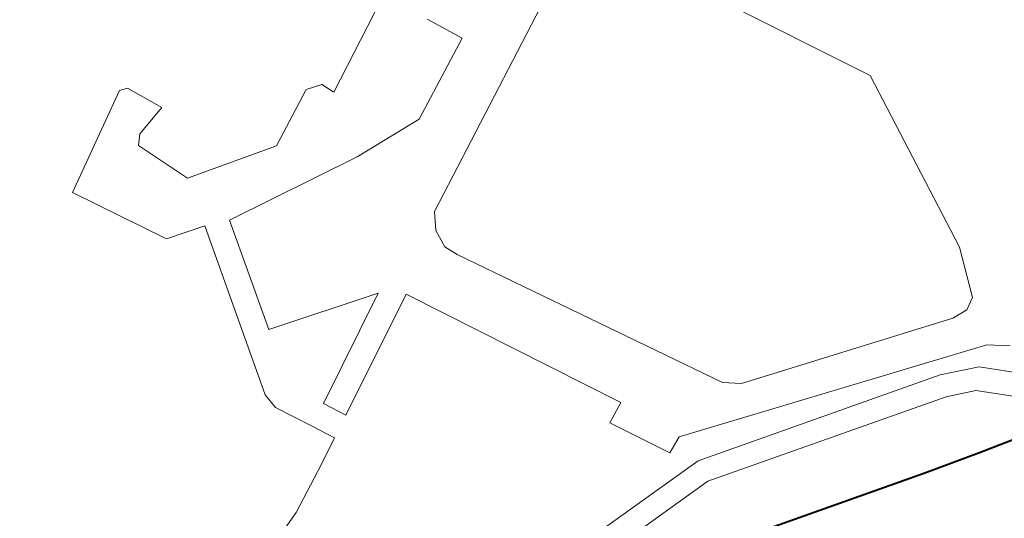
# Model space of a CAD drawing. Header units: metres. Extents: x 148316 to 148653, y 486436 to 486744.
# Tile 41 of 87: x 148549.6 to 148551.92, y 486716.58 to 486717.76. Entities that reach past the tile are written whole.
import ezdxf

# ---------------------------------------------------------------- set-up
doc = ezdxf.new("R2010")
doc.units = ezdxf.units.M
doc.header["$MEASUREMENT"] = 0
for name, color, linetype, lineweight in [('WVB-pen-brm-dik 018', 6, 'Continuous', 13), ('WVB-pen-dik 035', 1, 'Continuous', 40), ('WVB-raster-60%', 253, 'Continuous', 30), ('WVB-tekst-dik 035', 1, 'Continuous', 40)]:
    doc.layers.add(name, color=color, linetype=linetype, lineweight=lineweight)
doc.styles.add('1 200   cursief   0.18', font='ITALICS.shx', dxfattribs={"height": 0.36})

# ---------------------------------------------------------------- blocks, each defined once
blk = doc.blocks.new('INZET')
at = {"layer": 'WVB-pen-brm-dik 018'}
for p, q in [((-0.09005362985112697, -0.08080796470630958), (-0.09120619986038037, -0.08146689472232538)), ((-0.09120619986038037, -0.08146689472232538), (-0.09005362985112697, -0.08080796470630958)), ((-0.08996100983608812, -0.08083884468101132), (-0.09005362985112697, -0.08080796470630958)), ((-0.09005362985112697, -0.08080796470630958), (-0.08996100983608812, -0.08083884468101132)), ((-0.08976547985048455, -0.08126097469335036), (-0.08996100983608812, -0.08083884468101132)), ((-0.08996100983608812, -0.08083884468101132), (-0.08976547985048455, -0.08126097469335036)), ((-0.09015653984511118, -0.08136393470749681), (-0.08976547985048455, -0.08126097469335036)), ((-0.08976547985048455, -0.08126097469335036), (-0.09015653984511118, -0.08136393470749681)), ((-0.09024914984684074, -0.081466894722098), (-0.09015653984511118, -0.08136393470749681)), ((-0.09015653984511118, -0.08136393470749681), (-0.09024914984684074, -0.081466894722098)), ((-0.09120619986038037, -0.08146689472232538), (-0.09061961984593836, -0.0825582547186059)), ((-0.09061961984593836, -0.0825582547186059), (-0.09120619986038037, -0.08146689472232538)), ((-0.09000216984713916, -0.08211553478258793), (-0.09024914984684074, -0.081466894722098)), ((-0.09024914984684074, -0.081466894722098), (-0.09000216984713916, -0.08211553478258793)), ((-0.08691491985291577, -0.08172429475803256), (-0.08800574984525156, -0.08229056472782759)), ((-0.08800574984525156, -0.08229056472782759), (-0.08691491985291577, -0.08172429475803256)), ((-0.08825272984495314, -0.08207435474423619), (-0.08892162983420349, -0.08241411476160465)), ((-0.08892162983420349, -0.08241411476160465), (-0.08825272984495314, -0.08207435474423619)), ((-0.0880674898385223, -0.08213612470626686), (-0.08825272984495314, -0.08207435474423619)), ((-0.08825272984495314, -0.08207435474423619), (-0.0880674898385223, -0.08213612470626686)), ((-0.08892162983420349, -0.08241411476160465), (-0.09000216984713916, -0.08211553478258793)), ((-0.09000216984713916, -0.08211553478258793), (-0.08892162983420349, -0.08241411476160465)), ((-0.08800574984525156, -0.08229056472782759), (-0.0880674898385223, -0.08213612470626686)), ((-0.0880674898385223, -0.08213612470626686), (-0.08800574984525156, -0.08229056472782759)), ((-0.08640037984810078, -0.08265091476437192), (-0.08660618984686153, -0.08222878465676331)), ((-0.08660618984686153, -0.08222878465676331), (-0.08640037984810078, -0.08265091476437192)), ((-0.09061961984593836, -0.0825582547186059), (-0.0901625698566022, -0.08269481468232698)), ((-0.0901625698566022, -0.08269481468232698), (-0.09061961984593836, -0.0825582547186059)), ((-0.08499166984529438, -0.08265899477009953), (-0.08785449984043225, -0.0841294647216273)), ((-0.08499166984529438, -0.08265899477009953), (-0.08785449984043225, -0.0841294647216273)), ((-0.08736771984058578, -0.08313482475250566), (-0.08640037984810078, -0.08265091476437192)), ((-0.08640037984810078, -0.08265091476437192), (-0.08736771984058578, -0.08313482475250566)), ((-0.0901625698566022, -0.08269481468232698), (-0.09074035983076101, -0.08473613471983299)), ((-0.09074035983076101, -0.08473613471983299), (-0.0901625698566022, -0.08269481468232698)), ((-0.09025708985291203, -0.08413030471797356), (-0.08988324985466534, -0.08280952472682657)), ((-0.08988324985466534, -0.08280952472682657), (-0.09025708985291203, -0.08413030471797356)), ((-0.08988324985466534, -0.08280952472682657), (-0.08822185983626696, -0.08307304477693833)), ((-0.08822185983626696, -0.08307304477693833), (-0.08988324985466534, -0.08280952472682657)), ((-0.08822185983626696, -0.08307304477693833), (-0.08736771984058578, -0.08313482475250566)), ((-0.08736771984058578, -0.08313482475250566), (-0.08822185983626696, -0.08307304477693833)), ((-0.08272951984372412, -0.08580452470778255), (-0.08389254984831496, -0.0836052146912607)), ((-0.08272951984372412, -0.08580452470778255), (-0.08389254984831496, -0.0836052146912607)), ((-0.08895537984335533, -0.08453177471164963), (-0.09025708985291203, -0.08413030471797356)), ((-0.09025708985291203, -0.08413030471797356), (-0.08895537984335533, -0.08453177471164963)), ((-0.08785449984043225, -0.0841294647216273), (-0.0879695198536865, -0.08432126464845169)), ((-0.08785449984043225, -0.0841294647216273), (-0.0879695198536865, -0.08432126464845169)), ((-0.0879695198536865, -0.08432126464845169), (-0.08799507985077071, -0.08453864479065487)), ((-0.0879695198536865, -0.08432126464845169), (-0.08799507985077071, -0.08453864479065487)), ((-0.09023883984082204, -0.08521771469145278), (-0.08895537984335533, -0.08453177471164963)), ((-0.08895537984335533, -0.08453177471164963), (-0.09023883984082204, -0.08521771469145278)), ((-0.08799507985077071, -0.08453864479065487), (-0.08793126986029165, -0.08469807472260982)), ((-0.08799507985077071, -0.08453864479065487), (-0.08793126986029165, -0.08469807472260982)), ((-0.09074035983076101, -0.08473613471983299), (-0.09072569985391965, -0.08492678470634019)), ((-0.09072569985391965, -0.08492678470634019), (-0.09074035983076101, -0.08473613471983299)), ((-0.0886935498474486, -0.08473200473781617), (-0.09010166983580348, -0.08548457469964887)), ((-0.09010166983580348, -0.08548457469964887), (-0.0886935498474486, -0.08473200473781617)), ((-0.08736968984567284, -0.08724550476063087), (-0.0886935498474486, -0.08473200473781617)), ((-0.0886935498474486, -0.08473200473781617), (-0.08736968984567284, -0.08724550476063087)), ((-0.08793126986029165, -0.08469807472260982), (-0.08625693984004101, -0.08774810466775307)), ((-0.08793126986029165, -0.08469807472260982), (-0.08625693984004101, -0.08774810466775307)), ((-0.09072569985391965, -0.08492678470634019), (-0.09050345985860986, -0.08535914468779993)), ((-0.09050345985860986, -0.08535914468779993), (-0.09072569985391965, -0.08492678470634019)), ((-0.09010166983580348, -0.08548457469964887), (-0.09023883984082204, -0.08521771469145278)), ((-0.09023883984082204, -0.08521771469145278), (-0.09010166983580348, -0.08548457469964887)), ((-0.09050345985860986, -0.08535914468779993), (-0.09036628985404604, -0.08562599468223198)), ((-0.09036628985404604, -0.08562599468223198), (-0.09050345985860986, -0.08535914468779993)), ((-0.09036628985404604, -0.08562599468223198), (-0.09067240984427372, -0.08578960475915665)), ((-0.09067240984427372, -0.08578960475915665), (-0.09036628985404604, -0.08562599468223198)), ((-0.09067240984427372, -0.08578960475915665), (-0.0912473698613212, -0.08607943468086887)), ((-0.0912473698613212, -0.08607943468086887), (-0.09067240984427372, -0.08578960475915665)), ((-0.0830490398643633, -0.08806777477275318), (-0.08272951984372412, -0.08580452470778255)), ((-0.0830490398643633, -0.08806777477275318), (-0.08272951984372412, -0.08580452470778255)), ((-0.0912473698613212, -0.08607943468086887), (-0.09155073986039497, -0.08618820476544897)), ((-0.09155073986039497, -0.08618820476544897), (-0.0912473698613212, -0.08607943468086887)), ((-0.08761593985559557, -0.08736376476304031), (-0.08736968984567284, -0.08724550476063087)), ((-0.08736968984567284, -0.08724550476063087), (-0.08761593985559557, -0.08736376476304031)), ((-0.08724162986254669, -0.0880634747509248), (-0.08761593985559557, -0.08736376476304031)), ((-0.08761593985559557, -0.08736376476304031), (-0.08724162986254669, -0.0880634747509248)), ((-0.08625693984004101, -0.08774810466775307), (-0.08607800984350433, -0.08788875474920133)), ((-0.08625693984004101, -0.08774810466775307), (-0.08607800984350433, -0.08788875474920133)), ((-0.08607800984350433, -0.08788875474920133), (-0.08359859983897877, -0.08870710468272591)), ((-0.08607800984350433, -0.08788875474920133), (-0.08359859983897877, -0.08870710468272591)), ((-0.08704462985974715, -0.08797477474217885), (-0.08724162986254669, -0.0880634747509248)), ((-0.08724162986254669, -0.0880634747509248), (-0.08704462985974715, -0.08797477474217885)), ((-0.08345330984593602, -0.08919523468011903), (-0.08704462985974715, -0.08797477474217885)), ((-0.08704462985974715, -0.08797477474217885), (-0.08345330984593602, -0.08919523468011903)), ((-0.08326629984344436, -0.08864317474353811), (-0.0830490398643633, -0.08806777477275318)), ((-0.08326629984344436, -0.08864317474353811), (-0.0830490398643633, -0.08806777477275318)), ((-0.08359859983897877, -0.08870710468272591), (-0.08340688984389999, -0.0887198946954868)), ((-0.08359859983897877, -0.08870710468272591), (-0.08340688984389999, -0.0887198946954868)), ((-0.08340688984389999, -0.0887198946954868), (-0.08326629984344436, -0.08864317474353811)), ((-0.08340688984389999, -0.0887198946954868), (-0.08326629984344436, -0.08864317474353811)), ((-0.08323660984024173, -0.08936276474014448), (-0.08345330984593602, -0.08919523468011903)), ((-0.08345330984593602, -0.08919523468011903), (-0.08323660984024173, -0.08936276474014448)), ((-0.08729254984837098, -0.08933684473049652), (-0.08595581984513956, -0.08971397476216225)), ((-0.08595581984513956, -0.08971397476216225), (-0.08492922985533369, -0.09000734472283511)), ((-0.08492922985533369, -0.09000734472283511), (-0.08426586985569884, -0.09018534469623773)), ((-0.08426586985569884, -0.09018534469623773), (-0.08316260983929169, -0.09046488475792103))]:
    blk.add_line(p, q, dxfattribs=at)
at = {"layer": 'WVB-pen-brm-dik 018', "ltscale": 0.5}
for p, q in [((-0.08702471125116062, -0.08833507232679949), (-0.08843858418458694, -0.08833854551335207)), ((-0.08410831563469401, -0.08916624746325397), (-0.08702471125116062, -0.08833507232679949)), ((-0.08707181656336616, -0.0885988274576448), (-0.08850360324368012, -0.0886023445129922)), ((-0.08420141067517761, -0.08941689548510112), (-0.08707181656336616, -0.0885988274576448)), ((-0.08367776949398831, -0.08935210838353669), (-0.08410831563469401, -0.08916624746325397)), ((-0.08321453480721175, -0.08980502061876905), (-0.08367776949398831, -0.08935210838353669)), ((-0.0838712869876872, -0.08955940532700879), (-0.08420141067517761, -0.08941689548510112)), ((-0.08333374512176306, -0.0900849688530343), (-0.0838712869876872, -0.08955940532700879))]:
    blk.add_line(p, q, dxfattribs=at)
at = {"layer": 'WVB-pen-dik 035', "flags": 128}
blk.add_lwpolyline([(-0.08316260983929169, -0.09046488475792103), (-0.08426586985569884, -0.09018534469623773), (-0.08492922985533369, -0.09000734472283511), (-0.08595581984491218, -0.08971397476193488), (-0.08729254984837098, -0.08933684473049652), (-0.0881661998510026, -0.0891371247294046), (-0.08905378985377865, -0.08895459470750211), (-0.09000860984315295, -0.08879681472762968), (-0.09087171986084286, -0.08868060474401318), (-0.09159331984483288, -0.08860571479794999), (-0.09230865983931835, -0.0885632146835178)], dxfattribs=at)
at = {"layer": 'WVB-tekst-dik 035', "style": '1 200   cursief   0.18'}
blk.add_text('ALMERE-STAD', height=0.002399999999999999, dxfattribs=at).set_placement((-0.09995300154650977, -0.07884490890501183))

msp = doc.modelspace()

# ---------------------------------------------------------------- block references
at = {"layer": 'WVB-raster-60%', "xscale": 200, "yscale": 200, "zscale": 200, "rotation": 35.4407035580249}
msp.add_blockref('INZET', (148555.1360035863, 486741.2041515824), dxfattribs=at)

doc.saveas('drawing.dxf')
